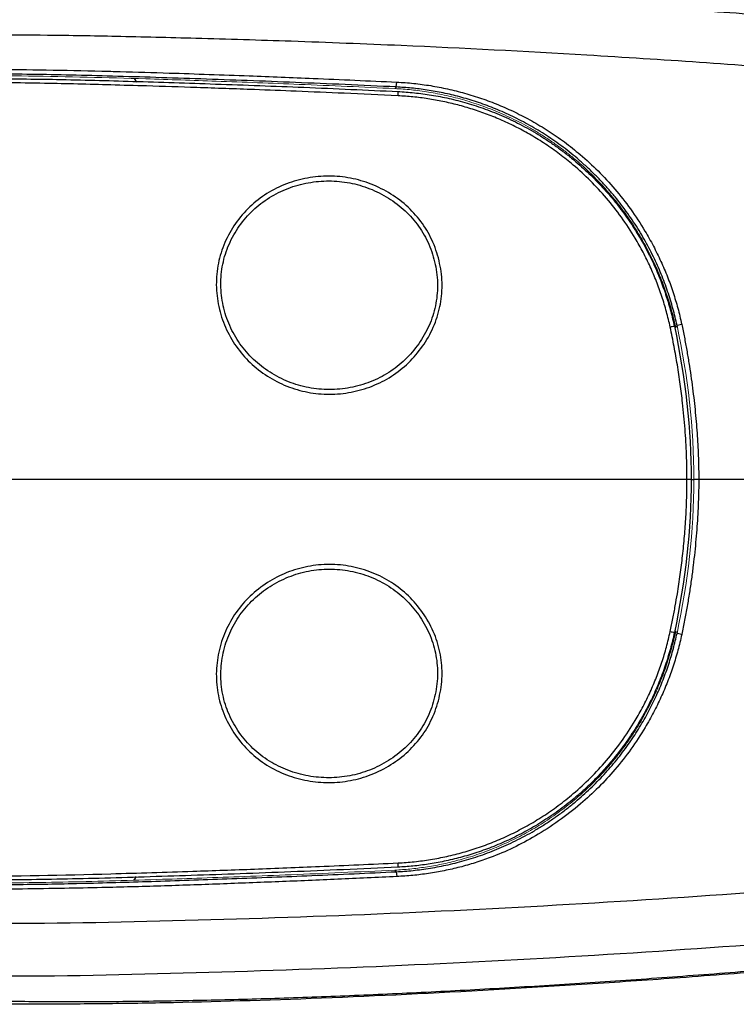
# Model space of a CAD drawing. Header units: millimetres. Extents: x 46 to 336, y 12 to 313.
# Tile 9 of 11: x 111 to 143, y 246 to 289. Entities that reach past the tile are written whole.
import ezdxf

# ---------------------------------------------------------------- set-up
doc = ezdxf.new("R2010")
doc.units = ezdxf.units.MM
doc.layers.add('DRAWINGS', color=7, linetype='Continuous')
doc.styles.add('SLDTEXTSTYLE0', font='TXT', dxfattribs={"width": 0.75})
doc.dimstyles.new('SLDDIMSTYLE0', dxfattribs={"dimtxt": 3.5, "dimasz": 3.302, "dimexe": 0, "dimexo": 0.0625, "dimgap": 0.875, "dimtad": 0, "dimtih": 1, "dimtoh": 1, "dimdec": 0, "dimrnd": 1e-09, "dimzin": 12, "dimdsep": 46, "dimtxsty": 'SLDTEXTSTYLE0', "dimsah": 1, "dimcen": 0.09, "dimadec": 0, "dimazin": 3, "dimtfac": 1, "dimtdec": 0, "dimtofl": 0, "dimtmove": 0, "dimatfit": 3, "dimfxl": 0, "dimfrac": 2, "dimtolj": 1, "dimtzin": 12, "dimarcsym": 0})

# ---------------------------------------------------------------- blocks, each defined once
blk = doc.blocks.new('_D_2')
at = {"layer": 'DRAWINGS'}
for p, q in [((72.284, 269.874), (72.284, 309.623)), ((211.65, 269.874), (211.65, 309.623)), ((72.284, 308.623), (211.65, 308.623))]:
    blk.add_line(p, q, dxfattribs=at)
for points in [[(72.284, 308.623), (75.586, 308.115), (75.586, 309.131)], [(211.65, 308.623), (208.348, 309.131), (208.348, 308.115)]]:
    blk.add_solid(points, dxfattribs=at)
at = {"layer": 'DRAWINGS', "insert": (130.259, 313.135), "char_height": 3.5, "attachment_point": 1, "style": 'SLDTEXTSTYLE0'}
blk.add_mtext('139', dxfattribs=at)

msp = doc.modelspace()

# ---------------------------------------------------------------- linework, layer by layer
at = {"color": 7, "linetype": 'Continuous', "lineweight": 25}
for p, q in [((116.272, 286.413), (116.371, 286.256)), ((127.745, 286.045), (127.767, 286.256)), ((140.232, 275.657), (140.029, 275.613)), ((140.977, 268.874), (140.767, 268.874)), ((140.232, 262.092), (140.026, 262.136)), ((127.745, 251.704), (127.767, 251.493)), ((116.368, 251.495), (116.267, 251.334))]:
    msp.add_line(p, q, dxfattribs=at)
at = {"color": 8, "linetype": 'Continuous', "lineweight": 25}
msp.add_line((140.642, 268.874), (140.767, 268.874), dxfattribs=at)
at = {"color": 7, "linetype": 'Continuous', "lineweight": 25, "flags": 128}
for points in [[(127.745, 286.045), (127.711, 286.005), (127.684, 285.974)], [(127.745, 251.704), (127.711, 251.744), (127.684, 251.775)]]:
    msp.add_lwpolyline(points, dxfattribs=at)
at = {"color": 144, "linetype": 'Continuous', "lineweight": 18, "flags": 128}
for points in [[(139.973, 275.508), (140.003, 275.567), (140.026, 275.613)], [(139.973, 262.241), (140.003, 262.183), (140.026, 262.136)]]:
    msp.add_lwpolyline(points, dxfattribs=at)
at = {"color": 7, "linetype": 'Continuous', "lineweight": 25}
for centre, radius, start, end in [((127.149, 285.739), 0.675, 353.2686, 9.1385), ((143.836, 256.561), 19.412, 101.6664, 102.2166), ((143.836, 281.188), 19.412, 257.7834, 258.3336), ((127.149, 252.01), 0.675, 350.8615, 6.7314)]:
    msp.add_arc(centre, radius, start, end, dxfattribs=at)
for points, knots in [([(79.952, 268.874), (79.963, 269.691), (80.006, 270.911), (80.126, 272.122), (80.228, 272.927), (80.29, 273.329), (80.642, 275.327), (81.069, 276.9), (82.249, 279.919), (83.381, 282.086), (84.876, 283.992), (85.953, 285.19), (86.532, 285.754), (88.377, 287.316), (89.744, 288.187), (92.649, 289.603), (94.185, 290.146), (96.541, 290.735), (97.335, 290.896), (98.935, 291.152), (99.741, 291.246), (101.356, 291.385), (102.166, 291.433), (103.788, 291.513), (104.599, 291.546), (111.902, 291.831), (118.416, 291.752), (131.438, 291.247), (137.948, 290.823), (157.458, 289.234), (170.436, 287.757), (186.631, 285.793), (189.871, 285.383), (196.341, 284.6), (199.58, 284.246), (203.502, 283.269), (204.281, 283.049), (205.807, 282.519), (206.557, 282.211), (207.63, 281.652), (207.98, 281.45), (208.648, 280.993), (209.122, 280.612), (209.526, 280.162), (209.775, 279.845), (209.89, 279.679), (210.207, 279.165), (210.383, 278.8), (210.677, 278.048), (210.795, 277.661), (211, 276.882), (211.259, 275.703), (211.402, 274.501), (211.542, 272.895), (211.588, 272.091), (211.641, 270.483), (211.649, 269.679), (211.65, 268.874)], [0, 0, 0, 0, 0.015625, 0.023437, 0.023437, 0.03125, 0.03125, 0.0625, 0.0625, 0.09375, 0.109375, 0.109375, 0.125, 0.125, 0.15625, 0.15625, 0.1875, 0.1875, 0.203125, 0.203125, 0.21875, 0.21875, 0.234375, 0.234375, 0.25, 0.25, 0.375, 0.375, 0.5, 0.5, 0.75, 0.75, 0.8125, 0.8125, 0.875, 0.875, 0.890625, 0.890625, 0.90625, 0.90625, 0.914062, 0.914062, 0.921875, 0.925781, 0.925781, 0.929687, 0.929687, 0.9375, 0.9375, 0.945312, 0.945312, 0.953125, 0.96875, 0.96875, 0.984375, 0.984375, 1, 1, 1, 1]), ([(83.067, 268.874), (83.068, 269.088), (83.07, 269.524), (83.086, 270.192), (83.114, 270.884), (83.159, 271.602), (83.221, 272.345), (83.305, 273.112), (83.413, 273.901), (83.549, 274.713), (83.717, 275.545), (83.92, 276.396), (84.162, 277.263), (84.448, 278.144), (84.783, 279.036), (85.172, 279.934), (85.622, 280.831), (86.137, 281.723), (86.723, 282.602), (87.384, 283.459), (88.121, 284.286), (88.935, 285.078), (89.825, 285.824), (90.789, 286.519), (91.823, 287.158), (92.921, 287.739), (94.079, 288.26), (95.291, 288.72), (96.552, 289.122), (97.859, 289.467), (99.206, 289.759), (100.59, 290.001), (102.008, 290.197), (103.46, 290.348), (104.941, 290.456), (106.452, 290.53), (108.732, 290.602), (111.726, 290.618), (115.371, 290.55), (118.868, 290.465), (122.217, 290.364), (125.416, 290.249), (128.467, 290.119), (131.368, 289.979), (134.12, 289.831), (136.723, 289.678), (139.176, 289.521), (141.48, 289.364), (143.635, 289.208), (148.034, 288.873), (154.471, 288.322), (162.741, 287.527), (170.253, 286.754), (177.009, 286.031), (181.315, 285.565), (183.427, 285.335), (183.601, 285.316), (183.785, 285.296), (183.981, 285.275), (184.189, 285.252), (184.407, 285.228), (184.637, 285.203), (184.879, 285.177), (185.131, 285.149), (185.395, 285.12), (185.671, 285.09), (185.957, 285.059), (186.255, 285.026), (186.564, 284.992), (186.885, 284.957), (187.217, 284.92), (187.56, 284.882), (187.914, 284.843), (188.28, 284.802), (188.658, 284.759), (189.046, 284.715), (189.446, 284.67), (189.858, 284.623), (190.28, 284.574), (190.714, 284.524), (191.16, 284.472), (191.616, 284.418), (192.085, 284.363), (192.564, 284.306), (193.055, 284.248), (193.558, 284.188), (194.072, 284.126), (194.597, 284.063), (195.134, 283.997), (195.682, 283.928), (196.241, 283.855), (196.812, 283.779), (197.394, 283.698), (197.986, 283.612), (198.59, 283.519), (199.204, 283.421), (199.828, 283.314), (200.463, 283.2), (201.108, 283.076), (201.763, 282.942), (202.427, 282.795), (203.1, 282.635), (203.78, 282.458), (204.467, 282.261), (205.158, 282.038), (205.851, 281.784), (206.543, 281.497), (207.23, 281.171), (207.904, 280.793), (208.55, 280.345), (209.131, 279.798), (209.625, 279.159), (210.031, 278.447), (210.348, 277.68), (210.592, 276.876), (210.785, 276.048), (210.938, 275.2), (211.056, 274.335), (211.146, 273.455), (211.215, 272.562), (211.266, 271.657), (211.301, 270.74), (211.319, 269.811), (211.321, 269.188), (211.322, 268.874)], [0, 0, 0, 0, 0.004222, 0.008617, 0.013183, 0.01792, 0.022827, 0.027905, 0.033154, 0.038572, 0.044159, 0.049918, 0.055848, 0.061949, 0.068219, 0.074659, 0.081272, 0.088055, 0.095007, 0.102132, 0.109432, 0.116907, 0.124556, 0.132382, 0.140388, 0.148575, 0.15694, 0.165485, 0.174211, 0.183117, 0.192204, 0.20147, 0.210913, 0.220534, 0.230332, 0.240305, 0.250454, 0.275477, 0.299525, 0.322597, 0.344693, 0.365812, 0.385952, 0.405112, 0.423292, 0.440491, 0.456708, 0.471943, 0.486195, 0.499463, 0.559263, 0.614084, 0.663921, 0.708762, 0.748598, 0.749674, 0.750826, 0.752053, 0.753355, 0.754732, 0.756184, 0.757711, 0.759313, 0.760991, 0.762743, 0.764571, 0.766474, 0.768453, 0.770506, 0.772635, 0.77484, 0.777119, 0.779474, 0.781905, 0.784411, 0.786993, 0.78965, 0.792382, 0.795191, 0.798075, 0.801034, 0.80407, 0.807181, 0.810369, 0.813633, 0.816973, 0.820389, 0.823882, 0.827452, 0.831097, 0.834819, 0.838618, 0.842493, 0.846444, 0.850472, 0.854576, 0.858757, 0.863014, 0.867347, 0.871757, 0.876243, 0.880805, 0.885443, 0.890156, 0.894945, 0.899809, 0.90475, 0.909766, 0.91486, 0.920031, 0.925268, 0.930576, 0.935956, 0.94141, 0.946939, 0.952539, 0.958212, 0.96396, 0.969781, 0.975676, 0.981646, 0.987689, 0.993807, 1, 1, 1, 1]), ([(192.158, 285.181), (191.126, 285.311), (189.03, 285.575), (185.839, 285.97), (182.553, 286.371), (178.323, 286.88), (172.842, 287.523), (165.915, 288.303), (159.228, 289.008), (153.309, 289.586), (148.522, 290.019), (144.202, 290.382), (141.46, 290.588), (140.158, 290.685)], [0, 0, 0, 0, 0.059566, 0.120977, 0.184216, 0.249214, 0.365119, 0.500554, 0.648957, 0.750925, 0.84196, 0.924963, 1, 1, 1, 1]), ([(209.338, 268.874), (209.339, 269.079), (209.34, 269.466), (209.326, 270.238), (209.305, 271.14), (209.237, 272.296), (209.15, 273.417), (209, 274.616), (208.789, 275.785), (208.48, 276.936), (208.106, 277.744), (207.75, 278.217), (207.483, 278.493), (207.167, 278.751), (206.828, 278.982), (206.494, 279.178), (206.126, 279.361), (205.64, 279.591), (204.934, 279.884), (203.74, 280.282), (201.945, 280.748), (199.465, 281.217), (196.649, 281.637), (193.954, 281.961), (191.374, 282.25), (188.675, 282.554), (185.413, 282.908), (180.8, 283.4), (174.535, 284.06), (166.316, 284.915), (156.623, 285.865), (146.382, 286.758), (136.664, 287.425), (129.064, 287.819), (123.362, 288.042), (119.2, 288.166), (115.645, 288.256), (112.646, 288.309), (109.659, 288.312), (105.817, 288.242), (102.203, 287.94), (99.183, 287.376), (97.348, 286.923), (95.556, 286.328), (93.9, 285.592), (92.264, 284.667), (90.704, 283.491), (89.295, 282.034), (88.233, 280.556), (87.453, 279.139), (86.713, 277.419), (86.156, 275.519), (85.805, 273.721), (85.648, 272.483), (85.567, 271.647), (85.517, 270.916), (85.486, 270.246), (85.462, 269.571), (85.462, 269.115), (85.462, 268.874)], [0, 0, 0, 0, 0.004242, 0.008, 0.015998, 0.022924, 0.031977, 0.039276, 0.047941, 0.056568, 0.063928, 0.066171, 0.068813, 0.071876, 0.074632, 0.077317, 0.079931, 0.083174, 0.088469, 0.095811, 0.109303, 0.126964, 0.148196, 0.168436, 0.183328, 0.202119, 0.224825, 0.25147, 0.298437, 0.355618, 0.423011, 0.500601, 0.568977, 0.625159, 0.658515, 0.687396, 0.711558, 0.732293, 0.749614, 0.773526, 0.812034, 0.824622, 0.837201, 0.851219, 0.863722, 0.874718, 0.890118, 0.904046, 0.91657, 0.927713, 0.937482, 0.955308, 0.968601, 0.975394, 0.98113, 0.986007, 0.990558, 0.995019, 1, 1, 1, 1]), ([(86.994, 268.874), (86.994, 269.067), (86.996, 269.438), (87.008, 269.981), (87.032, 270.603), (87.072, 271.318), (87.161, 272.356), (87.336, 273.698), (87.634, 275.2), (88.057, 276.679), (88.593, 278.107), (89.368, 279.633), (90.263, 280.901), (91.172, 281.89), (92.172, 282.803), (93.661, 283.847), (95.359, 284.672), (96.929, 285.245), (98.174, 285.618), (99.43, 285.921), (100.692, 286.162), (102.155, 286.379), (103.86, 286.563), (105.843, 286.704), (107.939, 286.786), (110.147, 286.815), (112.466, 286.798), (114.316, 286.752), (116.11, 286.709), (118.262, 286.644), (121.076, 286.543), (124.394, 286.414), (126.545, 286.313), (127.767, 286.256)], [0, 0, 0, 0, 0.011163, 0.021501, 0.031446, 0.047234, 0.062935, 0.091812, 0.125603, 0.15151, 0.18089, 0.213819, 0.25044, 0.270401, 0.291621, 0.328866, 0.37538, 0.400647, 0.425757, 0.450723, 0.475555, 0.500246, 0.536543, 0.574977, 0.615549, 0.658255, 0.703101, 0.750093, 0.765611, 0.807262, 0.875043, 0.928994, 1, 1, 1, 1]), ([(127.745, 286.045), (126.998, 286.08), (125.526, 286.149), (123.354, 286.241), (121.249, 286.322), (119.212, 286.394), (117.245, 286.46), (115.354, 286.516), (113.543, 286.563), (111.816, 286.596), (110.171, 286.61), (108.609, 286.6), (107.128, 286.563), (105.728, 286.499), (104.407, 286.408), (103.165, 286.289), (101.81, 286.121), (100.338, 285.884), (98.755, 285.549), (97.255, 285.136), (95.849, 284.638), (94.545, 284.051), (93.351, 283.376), (92.275, 282.614), (91.319, 281.761), (90.478, 280.831), (89.75, 279.821), (89.134, 278.739), (88.614, 277.595), (88.186, 276.405), (87.845, 275.185), (87.586, 273.946), (87.399, 272.693), (87.276, 271.429), (87.206, 270.155), (87.199, 269.302), (87.195, 268.874)], [0, 0, 0, 0, 0.043697, 0.086046, 0.127047, 0.166742, 0.205106, 0.241986, 0.27726, 0.310894, 0.342907, 0.373315, 0.402139, 0.429412, 0.455169, 0.479449, 0.502292, 0.534899, 0.566484, 0.596704, 0.62565, 0.65347, 0.680121, 0.705561, 0.730317, 0.7547, 0.778635, 0.802802, 0.827236, 0.851833, 0.876464, 0.901038, 0.925625, 0.950291, 0.975077, 1, 1, 1, 1]), ([(87.475, 268.874), (87.476, 269.084), (87.477, 269.502), (87.493, 270.128), (87.52, 270.751), (87.559, 271.37), (87.611, 271.986), (87.677, 272.597), (87.757, 273.205), (87.854, 273.808), (87.967, 274.407), (88.098, 275.002), (88.247, 275.592), (88.416, 276.179), (88.605, 276.759), (88.813, 277.328), (89.042, 277.883), (89.293, 278.424), (89.565, 278.951), (89.86, 279.461), (90.176, 279.952), (90.516, 280.426), (90.883, 280.882), (91.276, 281.323), (91.695, 281.747), (92.138, 282.15), (92.604, 282.532), (93.097, 282.893), (93.619, 283.237), (94.172, 283.564), (94.75, 283.872), (95.352, 284.159), (95.976, 284.425), (96.622, 284.671), (97.292, 284.899), (97.983, 285.107), (98.696, 285.297), (99.43, 285.47), (100.183, 285.626), (100.951, 285.766), (101.73, 285.89), (102.97, 286.059), (104.766, 286.237), (107.214, 286.366), (109.953, 286.414), (112.987, 286.384), (116.312, 286.29), (119.917, 286.175), (123.784, 286.032), (126.444, 285.909), (127.816, 285.846)], [0, 0, 0, 0, 0.012298, 0.024542, 0.036731, 0.048865, 0.060945, 0.072973, 0.084953, 0.096892, 0.108805, 0.120707, 0.132615, 0.144549, 0.156546, 0.16837, 0.18011, 0.191782, 0.203377, 0.214891, 0.22634, 0.237668, 0.249113, 0.260686, 0.272354, 0.284081, 0.295833, 0.307728, 0.319977, 0.332551, 0.345402, 0.358472, 0.371694, 0.385246, 0.399085, 0.413222, 0.427666, 0.442411, 0.457511, 0.472829, 0.488279, 0.503879, 0.546331, 0.594268, 0.647946, 0.707274, 0.772556, 0.843484, 0.919273, 1, 1, 1, 1]), ([(127.82, 285.659), (127.033, 285.696), (125.549, 285.767), (123.454, 285.854), (121.309, 285.937), (119.127, 286.014), (117.033, 286.082), (114.811, 286.146), (112.195, 286.217), (108.95, 286.24), (105.726, 286.132), (102.581, 285.847), (99.978, 285.433), (97.915, 284.907), (96.366, 284.391), (94.977, 283.795), (93.546, 282.988), (92.278, 282.05), (90.932, 280.727), (89.771, 279.053), (88.895, 277.097), (88.346, 275.29), (88.01, 273.644), (87.837, 272.324), (87.748, 271.289), (87.704, 270.497), (87.676, 269.69), (87.673, 269.153), (87.672, 268.874)], [0, 0, 0, 0, 0.046564, 0.087897, 0.123994, 0.173572, 0.216981, 0.24792, 0.305014, 0.371753, 0.439773, 0.495686, 0.558409, 0.595303, 0.621433, 0.654841, 0.684496, 0.718342, 0.747695, 0.79572, 0.837619, 0.873802, 0.907023, 0.936702, 0.95232, 0.968324, 0.983551, 1, 1, 1, 1]), ([(127.767, 286.256), (127.89, 286.249), (128.137, 286.236), (128.507, 286.202), (128.878, 286.158), (129.249, 286.104), (129.62, 286.038), (129.992, 285.962), (130.364, 285.874), (130.735, 285.775), (131.106, 285.665), (131.476, 285.544), (131.845, 285.411), (132.213, 285.265), (132.581, 285.108), (132.946, 284.938), (133.31, 284.756), (133.673, 284.56), (134.033, 284.351), (134.391, 284.128), (134.747, 283.89), (135.1, 283.638), (135.45, 283.369), (135.951, 282.957), (136.586, 282.374), (137.322, 281.581), (138.01, 280.702), (138.562, 279.859), (138.996, 279.088), (139.325, 278.42), (139.613, 277.743), (139.86, 277.057), (140.07, 276.362), (140.178, 275.892), (140.232, 275.657)], [0, 0, 0, 0, 0.021054, 0.042198, 0.063439, 0.084785, 0.106243, 0.127821, 0.149528, 0.171372, 0.193363, 0.215511, 0.237829, 0.260329, 0.283026, 0.305935, 0.329075, 0.352467, 0.376133, 0.4001, 0.424396, 0.449054, 0.474111, 0.499608, 0.559693, 0.62087, 0.683881, 0.749598, 0.792444, 0.834666, 0.876404, 0.917791, 0.95895, 1, 1, 1, 1]), ([(140.026, 275.613), (139.999, 275.735), (139.944, 275.981), (139.847, 276.351), (139.739, 276.724), (139.618, 277.1), (139.483, 277.479), (139.334, 277.859), (139.17, 278.24), (138.993, 278.622), (138.8, 279.003), (138.592, 279.383), (138.368, 279.761), (138.129, 280.137), (137.874, 280.508), (137.603, 280.875), (137.317, 281.237), (137.015, 281.592), (136.697, 281.939), (136.364, 282.278), (136.016, 282.607), (135.551, 283.017), (134.96, 283.484), (134.236, 283.982), (133.498, 284.421), (132.753, 284.802), (132.006, 285.127), (131.263, 285.397), (130.528, 285.617), (129.807, 285.788), (129.102, 285.915), (128.417, 286.002), (127.966, 286.031), (127.745, 286.045)], [0, 0, 0, 0, 0.021646, 0.043677, 0.066092, 0.08889, 0.112067, 0.135619, 0.159541, 0.183829, 0.208475, 0.233472, 0.258811, 0.284484, 0.310479, 0.336785, 0.363389, 0.390277, 0.417435, 0.444848, 0.472498, 0.500367, 0.552091, 0.602775, 0.652318, 0.700632, 0.747645, 0.793297, 0.837543, 0.880352, 0.921703, 0.961585, 1, 1, 1, 1]), ([(127.816, 285.846), (127.935, 285.839), (128.175, 285.826), (128.539, 285.792), (128.909, 285.748), (129.285, 285.693), (129.667, 285.624), (130.054, 285.543), (130.446, 285.448), (130.841, 285.339), (131.24, 285.216), (131.642, 285.077), (132.045, 284.922), (132.45, 284.752), (132.854, 284.564), (133.258, 284.36), (133.66, 284.139), (134.059, 283.901), (134.454, 283.645), (134.845, 283.372), (135.229, 283.081), (135.705, 282.693), (136.252, 282.196), (136.847, 281.58), (137.389, 280.938), (137.879, 280.279), (138.315, 279.606), (138.7, 278.927), (139.035, 278.245), (139.321, 277.565), (139.56, 276.892), (139.759, 276.23), (139.861, 275.789), (139.91, 275.572)], [0, 0, 0, 0, 0.020986, 0.042412, 0.064279, 0.086587, 0.109336, 0.132523, 0.156146, 0.180201, 0.204685, 0.22959, 0.25491, 0.280636, 0.30676, 0.33327, 0.360155, 0.387401, 0.414994, 0.442918, 0.471155, 0.499687, 0.55076, 0.600942, 0.650133, 0.698244, 0.745201, 0.79094, 0.83541, 0.878574, 0.920404, 0.960882, 1, 1, 1, 1]), ([(139.728, 275.533), (139.703, 275.647), (139.652, 275.874), (139.565, 276.212), (139.47, 276.547), (139.365, 276.879), (139.251, 277.208), (139.128, 277.535), (138.996, 277.858), (138.854, 278.179), (138.703, 278.497), (138.543, 278.813), (138.373, 279.125), (138.071, 279.647), (137.612, 280.348), (136.957, 281.185), (136.252, 281.945), (135.557, 282.583), (134.894, 283.113), (134.277, 283.549), (133.651, 283.937), (133.019, 284.282), (132.38, 284.585), (131.736, 284.848), (131.088, 285.074), (130.436, 285.262), (129.783, 285.415), (129.129, 285.533), (128.475, 285.618), (128.038, 285.645), (127.82, 285.659)], [0, 0, 0, 0, 0.020777, 0.041514, 0.062226, 0.08293, 0.103644, 0.124383, 0.145167, 0.166012, 0.186938, 0.207963, 0.229106, 0.250385, 0.315544, 0.378394, 0.439761, 0.500356, 0.546476, 0.591284, 0.634995, 0.677785, 0.719798, 0.761154, 0.80195, 0.842267, 0.882175, 0.921731, 0.96099, 1, 1, 1, 1]), ([(119.938, 278.212), (119.992, 278.523), (120.166, 279.139), (120.617, 279.988), (121.224, 280.735), (121.97, 281.339), (122.815, 281.787), (123.733, 282.064), (124.681, 282.172), (125.629, 282.103), (126.553, 281.861), (127.415, 281.447), (128.194, 280.885), (128.839, 280.185), (129.334, 279.363), (129.645, 278.45), (129.778, 277.495), (129.706, 276.541), (129.437, 275.625), (128.986, 274.782), (128.382, 274.035), (127.648, 273.428), (126.808, 272.972), (125.895, 272.687), (124.941, 272.569), (123.983, 272.638), (123.057, 272.884), (122.192, 273.307), (121.424, 273.876), (120.781, 274.586), (120.292, 275.404), (119.976, 276.311), (119.84, 277.261), (119.884, 277.9), (119.938, 278.212)], [0, 0, 0, 0, 0.031, 0.062557, 0.094067, 0.125188, 0.156645, 0.187855, 0.219182, 0.250227, 0.281038, 0.312714, 0.343849, 0.375008, 0.405799, 0.437509, 0.46924, 0.500082, 0.530962, 0.562477, 0.59368, 0.624964, 0.655742, 0.687313, 0.718683, 0.749967, 0.781382, 0.812595, 0.844257, 0.874948, 0.906292, 0.937367, 0.968867, 1, 1, 1, 1]), ([(120.133, 278.177), (120.081, 277.879), (120.038, 277.266), (120.17, 276.354), (120.474, 275.485), (120.947, 274.701), (121.563, 274.023), (122.301, 273.479), (123.128, 273.076), (124.016, 272.841), (124.932, 272.775), (125.845, 272.886), (126.721, 273.158), (127.526, 273.592), (128.233, 274.173), (128.813, 274.887), (129.249, 275.695), (129.508, 276.573), (129.578, 277.487), (129.45, 278.401), (129.151, 279.274), (128.679, 280.057), (128.057, 280.728), (127.314, 281.265), (126.484, 281.662), (125.597, 281.894), (124.685, 281.96), (123.772, 281.857), (122.894, 281.593), (122.081, 281.164), (121.368, 280.589), (120.785, 279.876), (120.352, 279.066), (120.185, 278.476), (120.133, 278.177)], [0, 0, 0, 0, 0.031104, 0.062645, 0.093904, 0.12508, 0.155979, 0.187433, 0.218719, 0.250058, 0.281235, 0.31271, 0.344095, 0.375059, 0.406208, 0.437552, 0.469081, 0.499941, 0.530886, 0.562509, 0.594002, 0.625004, 0.655736, 0.68729, 0.718612, 0.749785, 0.78095, 0.812166, 0.843798, 0.874826, 0.906204, 0.937446, 0.968923, 1, 1, 1, 1]), ([(140.461, 268.874), (140.46, 269.054), (140.458, 269.415), (140.441, 269.961), (140.415, 270.517), (140.379, 271.08), (140.331, 271.649), (140.263, 272.303), (140.17, 273.049), (140.046, 273.869), (139.9, 274.702), (139.787, 275.25), (139.728, 275.533)], [0, 0, 0, 0, 0.080047, 0.161553, 0.244405, 0.328488, 0.41369, 0.4999, 0.622312, 0.749818, 0.870702, 1, 1, 1, 1]), ([(140.232, 275.657), (140.271, 275.468), (140.349, 275.092), (140.453, 274.528), (140.547, 273.969), (140.632, 273.416), (140.706, 272.87), (140.771, 272.332), (140.827, 271.803), (140.873, 271.284), (140.911, 270.776), (140.94, 270.281), (140.961, 269.799), (140.974, 269.332), (140.976, 269.025), (140.977, 268.874)], [0, 0, 0, 0, 0.0847584, 0.1686808, 0.2516485, 0.333537, 0.4142177, 0.493558, 0.571423, 0.6476762, 0.7221807, 0.7947996, 0.8653975, 0.9338411, 1, 1, 1, 1]), ([(79.952, 268.874), (79.953, 268.707), (79.955, 268.365), (79.968, 267.842), (79.992, 267.299), (80.028, 266.736), (80.076, 266.152), (80.14, 265.55), (80.22, 264.928), (80.318, 264.289), (80.435, 263.632), (80.574, 262.958), (80.735, 262.268), (80.921, 261.563), (81.134, 260.844), (81.376, 260.113), (81.648, 259.371), (81.954, 258.62), (82.295, 257.862), (82.675, 257.1), (83.097, 256.337), (83.562, 255.575), (84.073, 254.82), (84.633, 254.073), (85.244, 253.341), (85.906, 252.626), (86.621, 251.934), (87.388, 251.268), (88.208, 250.633), (89.08, 250.032), (90.002, 249.47), (90.973, 248.95), (91.99, 248.475), (93.051, 248.045), (94.153, 247.663), (95.292, 247.328), (96.467, 247.04), (97.674, 246.799), (98.912, 246.608), (100.178, 246.466), (101.47, 246.368), (102.785, 246.294), (104.122, 246.231), (105.481, 246.173), (106.861, 246.124), (108.263, 246.085), (109.686, 246.056), (111.131, 246.036), (112.597, 246.025), (114.084, 246.024), (115.593, 246.031), (117.123, 246.048), (118.674, 246.073), (120.246, 246.107), (121.839, 246.15), (123.453, 246.202), (125.088, 246.262), (126.744, 246.331), (128.421, 246.409), (130.118, 246.494), (131.837, 246.587), (133.576, 246.689), (135.336, 246.798), (137.116, 246.915), (138.917, 247.04), (140.739, 247.173), (142.582, 247.314), (144.535, 247.47), (146.582, 247.641), (148.706, 247.825), (150.801, 248.014), (152.865, 248.206), (154.899, 248.402), (156.904, 248.6), (158.878, 248.8), (160.822, 249.001), (162.737, 249.202), (164.622, 249.405), (166.476, 249.607), (168.301, 249.809), (170.097, 250.01), (171.862, 250.211), (173.598, 250.41), (175.304, 250.609), (176.98, 250.805), (178.627, 251), (180.243, 251.193), (181.831, 251.383), (183.388, 251.572), (184.916, 251.757), (186.414, 251.94), (187.883, 252.121), (189.322, 252.298), (190.732, 252.472), (192.111, 252.645), (193.461, 252.809), (194.781, 252.967), (196.069, 253.127), (197.325, 253.294), (198.548, 253.474), (199.739, 253.67), (200.894, 253.885), (202.015, 254.122), (203.099, 254.385), (204.145, 254.676), (205.149, 255.002), (206.107, 255.369), (207.014, 255.78), (207.868, 256.235), (208.651, 256.753), (209.336, 257.353), (209.887, 258.042), (210.305, 258.783), (210.62, 259.541), (210.852, 260.296), (211.03, 261.034), (211.172, 261.751), (211.284, 262.442), (211.372, 263.107), (211.441, 263.745), (211.495, 264.355), (211.537, 264.937), (211.571, 265.49), (211.597, 266.013), (211.617, 266.508), (211.631, 266.974), (211.641, 267.41), (211.647, 267.818), (211.65, 268.196), (211.651, 268.545), (211.651, 268.768), (211.65, 268.874)], [0, 0, 0, 0, 0.003209, 0.006552, 0.010027, 0.013636, 0.017376, 0.021249, 0.025254, 0.02939, 0.033658, 0.038057, 0.042589, 0.047252, 0.052049, 0.056978, 0.06204, 0.067233, 0.072558, 0.078016, 0.083608, 0.089333, 0.095191, 0.101183, 0.107312, 0.113579, 0.119984, 0.126529, 0.133212, 0.140036, 0.147002, 0.154108, 0.161356, 0.168745, 0.176274, 0.183943, 0.191751, 0.199698, 0.207783, 0.216005, 0.224365, 0.232862, 0.241493, 0.250259, 0.259159, 0.268194, 0.277362, 0.286665, 0.296102, 0.305673, 0.315378, 0.325217, 0.335189, 0.345296, 0.355537, 0.365911, 0.37642, 0.387062, 0.397838, 0.408747, 0.41979, 0.430967, 0.442277, 0.453721, 0.465299, 0.47701, 0.488854, 0.500832, 0.514685, 0.528346, 0.541817, 0.555095, 0.568183, 0.581079, 0.593784, 0.606298, 0.618621, 0.630753, 0.642695, 0.654445, 0.666004, 0.677373, 0.68855, 0.699537, 0.710334, 0.720939, 0.731354, 0.741579, 0.751613, 0.761456, 0.771109, 0.780572, 0.789844, 0.798926, 0.807818, 0.816515, 0.825012, 0.83331, 0.841411, 0.849317, 0.857026, 0.864542, 0.871864, 0.878993, 0.88593, 0.892675, 0.899229, 0.905593, 0.911768, 0.917755, 0.923554, 0.929165, 0.934586, 0.939817, 0.94486, 0.949714, 0.954379, 0.958855, 0.963143, 0.967244, 0.971157, 0.974883, 0.978422, 0.981773, 0.984938, 0.987915, 0.990706, 0.993309, 0.995726, 0.997956, 1, 1, 1, 1]), ([(83.07, 268.875), (83.077, 268.094), (83.095, 267.285), (83.192, 265.648), (83.273, 264.824), (83.512, 263.187), (83.668, 262.371), (84.072, 260.751), (84.316, 259.949), (84.925, 258.342), (85.288, 257.54), (86.143, 255.99), (86.634, 255.242), (87.755, 253.839), (88.695, 252.854), (89.737, 252.004), (90.449, 251.472), (90.813, 251.223), (91.929, 250.521), (92.702, 250.114), (94.27, 249.407), (95.063, 249.109), (97.439, 248.344), (99.029, 248.002), (101.413, 247.63), (102.208, 247.532), (103.788, 247.375), (104.572, 247.319), (106.898, 247.19), (108.423, 247.156), (112.99, 247.125), (115.99, 247.21), (121.985, 247.375), (124.985, 247.48), (133.982, 247.879), (139.978, 248.252), (157.929, 249.656), (169.83, 250.937), (184.687, 252.551), (187.661, 252.872), (191.385, 253.307), (192.13, 253.394), (193.622, 253.569), (195.864, 253.836), (198.125, 254.151), (200.03, 254.482), (200.412, 254.551), (201.177, 254.696), (202.327, 254.922), (203.497, 255.205), (204.7, 255.565), (205.107, 255.698), (205.924, 255.989), (206.541, 256.231), (207.189, 256.556), (207.63, 256.797), (207.852, 256.924), (208.216, 257.169), (208.345, 257.261), (208.611, 257.473), (208.748, 257.592), (209.01, 257.843), (209.134, 257.975), (209.36, 258.243), (209.671, 258.649), (209.906, 259.064), (210.104, 259.471), (210.164, 259.606), (210.272, 259.868), (210.418, 260.249), (210.523, 260.602), (210.646, 261.062), (210.701, 261.287), (210.847, 261.951), (210.921, 262.381), (211.043, 263.231), (211.091, 263.648), (211.169, 264.472), (211.199, 264.877), (211.248, 265.686), (211.304, 266.899), (211.318, 268.097), (211.321, 268.874)], [0, 0, 0, 0, 0.015625, 0.015625, 0.03125, 0.03125, 0.046875, 0.046875, 0.0625, 0.0625, 0.078125, 0.078125, 0.09375, 0.09375, 0.109375, 0.117188, 0.117188, 0.125, 0.125, 0.140625, 0.140625, 0.15625, 0.15625, 0.1875, 0.1875, 0.203125, 0.203125, 0.21875, 0.21875, 0.25, 0.25, 0.3125, 0.3125, 0.375, 0.375, 0.5, 0.5, 0.75, 0.75, 0.8125, 0.8125, 0.828125, 0.828125, 0.84375, 0.875, 0.875, 0.882813, 0.882813, 0.890625, 0.90625, 0.90625, 0.914063, 0.914063, 0.921875, 0.925781, 0.925781, 0.929688, 0.929688, 0.931641, 0.931641, 0.933594, 0.933594, 0.935547, 0.935547, 0.9375, 0.941406, 0.941406, 0.943359, 0.943359, 0.945313, 0.949219, 0.949219, 0.953125, 0.953125, 0.960938, 0.960938, 0.96875, 0.96875, 0.976563, 0.976563, 0.984375, 1, 1, 1, 1]), ([(209.338, 268.874), (209.336, 268.105), (209.326, 267.332), (209.266, 265.788), (209.215, 265.018), (209.054, 263.483), (208.945, 262.718), (208.685, 261.578), (208.584, 261.198), (208.386, 260.644), (208.312, 260.462), (208.138, 260.105), (208.038, 259.931), (207.812, 259.603), (207.685, 259.449), (207.398, 259.168), (207.238, 259.042), (206.908, 258.816), (206.738, 258.714), (206.391, 258.519), (205.862, 258.244), (205.314, 258.017), (204.583, 257.745), (204.218, 257.624), (203.121, 257.293), (202.387, 257.115), (200.916, 256.805), (200.179, 256.67), (197.963, 256.294), (195.738, 255.995), (193.51, 255.74), (192.025, 255.572), (191.283, 255.488), (187.572, 255.068), (184.6, 254.753), (169.745, 253.17), (157.859, 251.909), (139.975, 250.526), (134.004, 250.157), (125.047, 249.764), (122.061, 249.661), (116.088, 249.499), (113.1, 249.418), (108.61, 249.452), (107.113, 249.487), (104.864, 249.613), (104.113, 249.668), (102.61, 249.818), (101.859, 249.912), (99.614, 250.264), (98.136, 250.587), (95.978, 251.284), (95.267, 251.553), (93.875, 252.181), (93.198, 252.538), (91.906, 253.349), (91.292, 253.805), (90.145, 254.82), (89.613, 255.376), (88.657, 256.566), (88.235, 257.202), (87.491, 258.537), (87.17, 259.234), (86.625, 260.65), (86.401, 261.368), (86.029, 262.826), (85.882, 263.566), (85.655, 265.065), (85.577, 265.825), (85.485, 267.35), (85.468, 268.115), (85.462, 268.874)], [0, 0, 0, 0, 0.015625, 0.015625, 0.03125, 0.03125, 0.046875, 0.046875, 0.054688, 0.054688, 0.058594, 0.058594, 0.0625, 0.0625, 0.066406, 0.066406, 0.070313, 0.070313, 0.074219, 0.074219, 0.078125, 0.085938, 0.085938, 0.09375, 0.09375, 0.109375, 0.109375, 0.125, 0.125, 0.15625, 0.171875, 0.171875, 0.1875, 0.1875, 0.25, 0.25, 0.5, 0.5, 0.625, 0.625, 0.6875, 0.6875, 0.75, 0.75, 0.78125, 0.78125, 0.796875, 0.796875, 0.8125, 0.8125, 0.84375, 0.84375, 0.859375, 0.859375, 0.875, 0.875, 0.890625, 0.890625, 0.90625, 0.90625, 0.921875, 0.921875, 0.9375, 0.9375, 0.953125, 0.953125, 0.96875, 0.96875, 0.984375, 0.984375, 1, 1, 1, 1]), ([(127.767, 251.493), (126.907, 251.453), (125.186, 251.371), (122.604, 251.265), (120.022, 251.166), (117.44, 251.075), (115.176, 251.015), (113.16, 250.974), (111.323, 250.942), (109.276, 250.935), (107.018, 250.977), (104.552, 251.105), (102.461, 251.324), (100.514, 251.62), (98.858, 251.951), (97.153, 252.426), (95.385, 253.064), (93.661, 253.902), (92.173, 254.945), (91.172, 255.859), (90.263, 256.848), (89.368, 258.116), (88.593, 259.642), (88.057, 261.069), (87.685, 262.372), (87.433, 263.551), (87.26, 264.619), (87.146, 265.566), (87.072, 266.431), (87.027, 267.233), (86.998, 268.048), (86.995, 268.591), (86.994, 268.874)], [0, 0, 0, 0, 0.049986, 0.099973, 0.14996, 0.199941, 0.249909, 0.281401, 0.316936, 0.356529, 0.400195, 0.447941, 0.499773, 0.522073, 0.562198, 0.597657, 0.624611, 0.671114, 0.708368, 0.729575, 0.749551, 0.786161, 0.819087, 0.848471, 0.874389, 0.897522, 0.918269, 0.937065, 0.952753, 0.968554, 0.983587, 1, 1, 1, 1]), ([(87.196, 268.874), (87.198, 268.645), (87.203, 268.185), (87.224, 267.495), (87.257, 266.806), (87.305, 266.118), (87.369, 265.432), (87.45, 264.748), (87.551, 264.069), (87.672, 263.393), (87.817, 262.722), (87.987, 262.056), (88.181, 261.396), (88.402, 260.744), (88.649, 260.103), (88.923, 259.476), (89.224, 258.867), (89.553, 258.278), (89.91, 257.712), (90.301, 257.169), (90.727, 256.646), (91.187, 256.144), (91.681, 255.664), (92.208, 255.211), (92.769, 254.784), (93.366, 254.383), (93.999, 254.006), (94.668, 253.653), (95.369, 253.327), (96.101, 253.028), (96.861, 252.755), (97.65, 252.507), (98.467, 252.283), (99.312, 252.082), (100.183, 251.903), (101.073, 251.746), (102.333, 251.556), (104.03, 251.364), (106.235, 251.213), (108.661, 251.14), (111.312, 251.141), (114.191, 251.199), (117.294, 251.289), (120.605, 251.403), (124.113, 251.536), (126.513, 251.647), (127.745, 251.704)], [0, 0, 0, 0, 0.013404, 0.026816, 0.040227, 0.05363, 0.06702, 0.080392, 0.093747, 0.107084, 0.120408, 0.133765, 0.147151, 0.160537, 0.173895, 0.187197, 0.200417, 0.213533, 0.226525, 0.239447, 0.252549, 0.26582, 0.279213, 0.292695, 0.30636, 0.32031, 0.334635, 0.349378, 0.364419, 0.379778, 0.395484, 0.411567, 0.428048, 0.444947, 0.462276, 0.479906, 0.497747, 0.536645, 0.579598, 0.626784, 0.678355, 0.734409, 0.79498, 0.859649, 0.927957, 1, 1, 1, 1]), ([(127.816, 251.903), (127.022, 251.866), (125.461, 251.792), (123.16, 251.697), (120.941, 251.612), (118.803, 251.538), (116.749, 251.474), (114.785, 251.414), (112.919, 251.37), (111.151, 251.346), (109.48, 251.346), (107.903, 251.373), (106.421, 251.425), (105.035, 251.505), (103.744, 251.612), (102.391, 251.762), (100.958, 251.973), (99.442, 252.265), (97.995, 252.626), (96.633, 253.06), (95.357, 253.572), (94.177, 254.165), (93.099, 254.834), (92.13, 255.584), (91.268, 256.412), (90.505, 257.312), (89.845, 258.285), (89.279, 259.322), (88.8, 260.422), (88.406, 261.568), (88.088, 262.745), (87.845, 263.941), (87.669, 265.153), (87.553, 266.381), (87.486, 267.623), (87.478, 268.456), (87.475, 268.874)], [0, 0, 0, 0, 0.046734, 0.09186, 0.135371, 0.177265, 0.217626, 0.256177, 0.29274, 0.327359, 0.360079, 0.39098, 0.420044, 0.447202, 0.472552, 0.496169, 0.527219, 0.557636, 0.586823, 0.614797, 0.641568, 0.667484, 0.692302, 0.715943, 0.739331, 0.762343, 0.785115, 0.80822, 0.831629, 0.855448, 0.879288, 0.903103, 0.927022, 0.951132, 0.975456, 1, 1, 1, 1]), ([(87.672, 268.874), (87.672, 268.686), (87.673, 268.32), (87.685, 267.783), (87.709, 267.165), (87.748, 266.46), (87.837, 265.425), (88.01, 264.105), (88.346, 262.459), (88.895, 260.652), (89.771, 258.697), (90.932, 257.022), (92.278, 255.699), (93.546, 254.761), (94.977, 253.954), (96.366, 253.358), (97.915, 252.842), (99.978, 252.316), (102.581, 251.902), (105.726, 251.617), (109.916, 251.476), (114.358, 251.586), (118.545, 251.714), (121.587, 251.822), (124.579, 251.939), (126.673, 252.036), (127.82, 252.09)], [0, 0, 0, 0, 0.0111539, 0.0216074, 0.0316764, 0.0476769, 0.0632983, 0.0929742, 0.1261995, 0.1623788, 0.2042788, 0.2523073, 0.2816571, 0.315506, 0.3451587, 0.3785699, 0.4046963, 0.4415939, 0.5043173, 0.5602275, 0.628251, 0.7520785, 0.8228866, 0.8760048, 0.9321126, 1, 1, 1, 1]), ([(139.728, 262.216), (139.768, 262.407), (139.846, 262.78), (139.949, 263.33), (140.06, 263.971), (140.17, 264.7), (140.275, 265.541), (140.358, 266.382), (140.417, 267.229), (140.454, 268.058), (140.458, 268.605), (140.461, 268.874)], [0, 0, 0, 0, 0.08708, 0.170578, 0.250187, 0.377686, 0.500106, 0.629046, 0.755595, 0.879375, 1, 1, 1, 1]), ([(140.977, 268.874), (140.976, 268.711), (140.974, 268.378), (140.958, 267.87), (140.934, 267.345), (140.9, 266.804), (140.855, 266.25), (140.8, 265.682), (140.735, 265.104), (140.658, 264.515), (140.57, 263.918), (140.47, 263.314), (140.358, 262.704), (140.274, 262.297), (140.232, 262.092)], [0, 0, 0, 0, 0.071777, 0.146223, 0.223171, 0.302451, 0.383891, 0.467317, 0.552553, 0.639429, 0.727773, 0.817422, 0.908215, 1, 1, 1, 1]), ([(140.647, 268.874), (140.649, 268.874), (140.632, 268.874), (140.56, 268.874), (140.507, 268.874), (140.461, 268.874)], [0, 0, 0, 0, 0.5, 0.5, 1, 1, 1, 1]), ([(209.338, 268.874), (206.546, 268.874), (203.725, 268.874), (200.172, 268.874), (199.46, 268.874), (198.035, 268.874), (195.897, 268.874), (188.057, 268.874), (180.927, 268.874), (163.811, 268.874), (152.394, 268.874), (140.977, 268.874)], [0, 0, 0, 0, 0.125, 0.125, 0.15625, 0.15625, 0.1875, 0.25, 0.5, 0.5, 1, 1, 1, 1]), ([(119.938, 259.536), (119.884, 259.849), (119.84, 260.488), (119.976, 261.437), (120.292, 262.345), (120.781, 263.162), (121.424, 263.873), (122.192, 264.442), (123.057, 264.865), (123.983, 265.111), (124.941, 265.18), (125.895, 265.062), (126.808, 264.777), (127.648, 264.321), (128.382, 263.714), (128.986, 262.967), (129.437, 262.124), (129.706, 261.208), (129.778, 260.254), (129.645, 259.299), (129.334, 258.386), (128.839, 257.565), (128.194, 256.864), (127.415, 256.302), (126.553, 255.888), (125.63, 255.646), (124.681, 255.577), (123.733, 255.685), (122.815, 255.962), (121.97, 256.41), (121.224, 257.014), (120.617, 257.761), (120.166, 258.61), (119.992, 259.226), (119.938, 259.536)], [0, 0, 0, 0, 0.0311282, 0.0626323, 0.0936984, 0.1250514, 0.1557336, 0.1874052, 0.2186077, 0.2500327, 0.2813068, 0.3126873, 0.3442477, 0.3750355, 0.4063103, 0.4375226, 0.4690285, 0.4999177, 0.5307507, 0.5624913, 0.5941915, 0.6249923, 0.6561415, 0.687286, 0.7189526, 0.7497723, 0.7808079, 0.8121447, 0.8433452, 0.8748122, 0.9059233, 0.9374426, 0.968995, 1, 1, 1, 1]), ([(120.133, 259.572), (120.185, 259.273), (120.352, 258.683), (120.785, 257.873), (121.368, 257.16), (122.081, 256.585), (122.893, 256.156), (123.772, 255.892), (124.685, 255.789), (125.597, 255.855), (126.483, 256.087), (127.314, 256.484), (128.057, 257.021), (128.678, 257.692), (129.151, 258.475), (129.45, 259.348), (129.578, 260.262), (129.508, 261.176), (129.249, 262.054), (128.813, 262.861), (128.233, 263.576), (127.526, 264.157), (126.721, 264.591), (125.845, 264.863), (124.932, 264.974), (124.016, 264.908), (123.129, 264.673), (122.301, 264.27), (121.563, 263.726), (120.947, 263.048), (120.474, 262.265), (120.17, 261.395), (120.038, 260.484), (120.081, 259.87), (120.133, 259.572)], [0, 0, 0, 0, 0.031072, 0.062554, 0.093786, 0.125174, 0.156193, 0.187834, 0.21904, 0.250214, 0.281378, 0.31271, 0.344255, 0.374996, 0.405988, 0.437491, 0.469104, 0.500059, 0.530909, 0.562448, 0.593782, 0.624941, 0.655896, 0.68729, 0.718755, 0.749942, 0.781271, 0.812567, 0.844011, 0.87492, 0.906087, 0.937354, 0.968891, 1, 1, 1, 1]), ([(127.745, 251.704), (127.866, 251.711), (128.11, 251.725), (128.479, 251.759), (128.855, 251.803), (129.237, 251.86), (129.625, 251.929), (130.019, 252.012), (130.417, 252.108), (130.819, 252.219), (131.224, 252.345), (131.632, 252.486), (132.042, 252.643), (132.454, 252.817), (132.865, 253.007), (133.276, 253.215), (133.685, 253.44), (134.091, 253.683), (134.493, 253.943), (134.89, 254.222), (135.281, 254.518), (135.761, 254.911), (136.312, 255.411), (136.91, 256.03), (137.457, 256.675), (137.952, 257.34), (138.395, 258.02), (138.786, 258.709), (139.128, 259.402), (139.42, 260.094), (139.666, 260.781), (139.871, 261.46), (139.975, 261.913), (140.026, 262.136)], [0, 0, 0, 0, 0.020987, 0.042417, 0.064291, 0.08661, 0.109373, 0.132577, 0.156222, 0.180302, 0.204813, 0.22975, 0.255106, 0.280871, 0.307038, 0.333595, 0.360531, 0.387831, 0.415481, 0.443465, 0.471766, 0.500366, 0.550791, 0.600445, 0.649229, 0.697055, 0.743847, 0.789541, 0.834081, 0.877425, 0.91954, 0.960403, 1, 1, 1, 1]), ([(140.232, 262.092), (140.206, 261.975), (140.155, 261.741), (140.065, 261.392), (139.967, 261.045), (139.859, 260.7), (139.74, 260.357), (139.612, 260.016), (139.474, 259.677), (139.326, 259.34), (139.167, 259.006), (138.998, 258.674), (138.819, 258.344), (138.315, 257.475), (137.387, 256.171), (135.769, 254.563), (133.928, 253.251), (132.324, 252.479), (131.194, 252.089), (130.522, 251.898), (129.842, 251.742), (129.156, 251.623), (128.464, 251.536), (127.999, 251.508), (127.767, 251.493)], [0, 0, 0, 0, 0.020433, 0.040889, 0.061381, 0.081923, 0.102529, 0.123214, 0.143995, 0.164887, 0.185906, 0.207069, 0.228395, 0.2499, 0.378424, 0.499633, 0.637323, 0.761828, 0.80164, 0.841321, 0.880943, 0.920565, 0.960236, 1, 1, 1, 1]), ([(139.91, 262.177), (139.884, 262.059), (139.831, 261.819), (139.737, 261.46), (139.632, 261.096), (139.514, 260.729), (139.382, 260.359), (139.237, 259.987), (139.078, 259.613), (138.904, 259.238), (138.716, 258.863), (138.512, 258.489), (138.293, 258.116), (138.057, 257.745), (137.806, 257.377), (137.539, 257.014), (137.256, 256.655), (136.957, 256.303), (136.642, 255.958), (136.312, 255.62), (135.966, 255.292), (135.505, 254.887), (134.923, 254.426), (134.211, 253.936), (133.485, 253.504), (132.751, 253.129), (132.016, 252.809), (131.284, 252.542), (130.56, 252.326), (129.849, 252.156), (129.154, 252.032), (128.479, 251.945), (128.034, 251.917), (127.816, 251.903)], [0, 0, 0, 0, 0.021349, 0.04311, 0.065283, 0.087865, 0.110856, 0.134252, 0.15805, 0.182245, 0.206831, 0.231801, 0.257149, 0.282863, 0.308936, 0.335354, 0.362107, 0.38918, 0.416559, 0.444228, 0.47217, 0.500366, 0.552017, 0.602643, 0.652143, 0.70043, 0.74743, 0.793085, 0.837348, 0.880188, 0.921581, 0.961519, 1, 1, 1, 1]), ([(127.82, 252.09), (127.938, 252.096), (128.176, 252.11), (128.533, 252.143), (128.889, 252.186), (129.246, 252.239), (129.603, 252.302), (129.959, 252.376), (130.315, 252.46), (130.671, 252.555), (131.025, 252.66), (131.379, 252.777), (131.732, 252.904), (132.084, 253.043), (132.434, 253.193), (132.782, 253.355), (133.129, 253.53), (133.474, 253.716), (133.817, 253.916), (134.157, 254.128), (134.495, 254.355), (134.831, 254.595), (135.163, 254.851), (135.643, 255.245), (136.252, 255.804), (136.957, 256.564), (137.612, 257.401), (138.136, 258.201), (138.546, 258.932), (138.858, 259.566), (139.133, 260.212), (139.369, 260.868), (139.572, 261.536), (139.676, 261.989), (139.728, 262.216)], [0, 0, 0, 0, 0.021251, 0.042569, 0.063963, 0.08544, 0.107008, 0.128676, 0.150453, 0.172349, 0.194373, 0.216538, 0.238856, 0.26134, 0.284005, 0.306869, 0.32995, 0.353269, 0.376848, 0.400715, 0.424897, 0.449427, 0.474341, 0.499677, 0.560262, 0.621625, 0.684477, 0.749643, 0.792058, 0.834002, 0.875626, 0.917074, 0.958487, 1, 1, 1, 1]), ([(192.158, 252.568), (190.781, 252.394), (189.535, 252.238), (187.766, 252.018), (187.193, 251.947), (186.066, 251.808), (185.511, 251.74), (183.877, 251.539), (182.826, 251.411), (180.796, 251.166), (179.816, 251.049), (177.886, 250.819), (176.933, 250.707), (175.042, 250.485), (174.105, 250.376), (172.246, 250.162), (171.322, 250.057), (169.468, 249.847), (168.537, 249.743), (166.667, 249.536), (165.727, 249.434), (163.816, 249.228), (162.846, 249.125), (160.868, 248.917), (159.861, 248.813), (157.779, 248.602), (156.702, 248.495), (153.338, 248.168), (150.916, 247.942), (147.035, 247.605), (145.7, 247.493), (142.968, 247.274), (141.571, 247.167), (140.158, 247.064)], [0, 0, 0, 0, 0.0625, 0.0625, 0.09375, 0.09375, 0.125, 0.125, 0.1875, 0.1875, 0.25, 0.25, 0.3125, 0.3125, 0.375, 0.375, 0.4375, 0.4375, 0.5, 0.5, 0.5625, 0.5625, 0.625, 0.625, 0.6875, 0.6875, 0.75, 0.75, 0.875, 0.875, 0.9375, 0.9375, 1, 1, 1, 1]), ([(140.158, 247.064), (138.888, 246.971), (137.611, 246.882), (135.05, 246.714), (133.766, 246.635), (129.926, 246.413), (127.382, 246.286), (122.486, 246.089), (120.138, 246.019), (116.93, 245.952), (115.913, 245.936), (114.011, 245.915), (113.125, 245.908), (111.502, 245.903), (110.763, 245.904), (109.434, 245.908), (108.844, 245.912), (107.802, 245.92), (107.349, 245.925), (106.563, 245.933), (106.23, 245.937), (105.382, 245.944), (105.012, 245.945), (104.65, 245.941), (104.561, 245.938), (104.435, 245.931), (104.398, 245.927), (104.381, 245.922)], [0, 0, 0, 0, 0.0625, 0.0625, 0.125, 0.125, 0.25, 0.25, 0.375, 0.375, 0.4375, 0.4375, 0.5, 0.5, 0.5625, 0.5625, 0.625, 0.625, 0.6875, 0.6875, 0.75, 0.75, 0.875, 0.875, 0.9375, 0.9375, 1, 1, 1, 1])]:
    msp.add_open_spline(points, degree=3, knots=knots, dxfattribs=at)
at = {"color": 144, "linetype": 'Continuous', "lineweight": 18}
for points, knots in [([(87.268, 268.874), (87.269, 269.079), (87.271, 269.488), (87.286, 270.099), (87.311, 270.707), (87.348, 271.312), (87.397, 271.913), (87.46, 272.511), (87.536, 273.105), (87.627, 273.695), (87.733, 274.281), (87.856, 274.863), (87.996, 275.44), (88.155, 276.012), (88.332, 276.578), (88.528, 277.135), (88.744, 277.683), (88.98, 278.22), (89.235, 278.743), (89.511, 279.252), (89.808, 279.743), (90.126, 280.217), (90.469, 280.673), (90.836, 281.114), (91.229, 281.54), (91.644, 281.948), (92.082, 282.337), (92.544, 282.706), (93.031, 283.056), (93.543, 283.388), (94.318, 283.841), (95.415, 284.38), (96.893, 284.946), (98.537, 285.425), (100.341, 285.815), (103.104, 286.249), (106.896, 286.533), (111.747, 286.546), (116.101, 286.425), (120.048, 286.293), (123.68, 286.158), (126.287, 286.039), (127.684, 285.974)], [0, 0, 0, 0, 0.01198, 0.023902, 0.035769, 0.047583, 0.059346, 0.071062, 0.082737, 0.094376, 0.105989, 0.117583, 0.12917, 0.140754, 0.15232, 0.163854, 0.175343, 0.186775, 0.198138, 0.209424, 0.220626, 0.23174, 0.242818, 0.254016, 0.265319, 0.276697, 0.288119, 0.299622, 0.311306, 0.323213, 0.33538, 0.363874, 0.394652, 0.427983, 0.464117, 0.502717, 0.591784, 0.686552, 0.786944, 0.84703, 0.918036, 1, 1, 1, 1]), ([(127.684, 285.974), (127.803, 285.968), (128.045, 285.954), (128.41, 285.921), (128.783, 285.877), (129.163, 285.821), (129.548, 285.753), (129.94, 285.671), (130.337, 285.576), (130.739, 285.466), (131.144, 285.341), (131.553, 285.2), (131.964, 285.043), (132.377, 284.869), (132.791, 284.678), (133.204, 284.47), (133.616, 284.243), (134.026, 283.999), (134.432, 283.736), (134.834, 283.454), (135.229, 283.154), (135.713, 282.758), (136.266, 282.254), (136.865, 281.631), (137.413, 280.983), (137.908, 280.315), (138.35, 279.633), (138.741, 278.942), (139.081, 278.247), (139.373, 277.553), (139.617, 276.864), (139.82, 276.185), (139.923, 275.731), (139.973, 275.508)], [0, 0, 0, 0, 0.0207, 0.041869, 0.063509, 0.08562, 0.108203, 0.131257, 0.15478, 0.17877, 0.203223, 0.228134, 0.253496, 0.279301, 0.305542, 0.332207, 0.359284, 0.386761, 0.414622, 0.442851, 0.471431, 0.500343, 0.550858, 0.600585, 0.649424, 0.697288, 0.744099, 0.789793, 0.834316, 0.877626, 0.919689, 0.960485, 1, 1, 1, 1]), ([(127.684, 251.775), (126.9, 251.738), (125.385, 251.667), (123.193, 251.575), (121.159, 251.497), (119.284, 251.431), (116.714, 251.344), (113.463, 251.25), (109.543, 251.192), (105.824, 251.285), (102.604, 251.568), (99.9, 252.008), (97.719, 252.533), (95.787, 253.198), (94.203, 253.951), (92.914, 254.749), (91.863, 255.575), (90.938, 256.492), (90.13, 257.492), (89.445, 258.579), (88.868, 259.741), (88.389, 260.965), (88.004, 262.231), (87.71, 263.526), (87.503, 264.843), (87.367, 266.177), (87.289, 267.522), (87.276, 268.423), (87.269, 268.874)], [0, 0, 0, 0, 0.046001, 0.088883, 0.128639, 0.165313, 0.198878, 0.279359, 0.355986, 0.428618, 0.497353, 0.545185, 0.589021, 0.628659, 0.664686, 0.691534, 0.717347, 0.742752, 0.767668, 0.792484, 0.81781, 0.843493, 0.869341, 0.895187, 0.921157, 0.947297, 0.973592, 1, 1, 1, 1]), ([(139.973, 262.241), (139.947, 262.119), (139.892, 261.873), (139.797, 261.503), (139.69, 261.13), (139.569, 260.754), (139.436, 260.375), (139.288, 259.995), (139.125, 259.613), (138.949, 259.231), (138.757, 258.849), (138.55, 258.468), (138.327, 258.089), (138.089, 257.712), (137.834, 257.339), (137.564, 256.971), (137.278, 256.609), (136.976, 256.252), (136.659, 255.903), (136.326, 255.563), (135.978, 255.232), (135.51, 254.818), (134.914, 254.345), (134.182, 253.841), (133.437, 253.398), (132.686, 253.014), (131.934, 252.688), (131.189, 252.417), (130.453, 252.199), (129.733, 252.028), (129.031, 251.903), (128.35, 251.816), (127.903, 251.788), (127.684, 251.775)], [0, 0, 0, 0, 0.021576, 0.043541, 0.065894, 0.088632, 0.111753, 0.135252, 0.159126, 0.183369, 0.207975, 0.232936, 0.258243, 0.283888, 0.30986, 0.336147, 0.362736, 0.389615, 0.416768, 0.444179, 0.471833, 0.49971, 0.552024, 0.603191, 0.653107, 0.701684, 0.74885, 0.794548, 0.838735, 0.881385, 0.922481, 0.962017, 1, 1, 1, 1])]:
    msp.add_open_spline(points, degree=3, knots=knots, dxfattribs=at)
at = {"color": 7, "linetype": 'Continuous', "lineweight": 25}
for points in [[(139.91, 275.572), (140.388, 273.338), (140.647, 271.034), (140.647, 268.874)], [(140.461, 268.874), (128.018, 268.874), (115.575, 268.874), (103.136, 268.874)], [(140.647, 268.874), (140.647, 266.715), (140.388, 264.411), (139.91, 262.177)]]:
    msp.add_open_spline(points, degree=3, dxfattribs=at)
at = {"color": 144, "linetype": 'Continuous', "lineweight": 18}
for points in [[(140.026, 275.613), (140.501, 273.379), (140.764, 271.132), (140.767, 268.874)], [(140.767, 268.874), (140.764, 266.616), (140.501, 264.37), (140.026, 262.136)]]:
    msp.add_open_spline(points, degree=3, dxfattribs=at)

# ---------------------------------------------------------------- dimensions: what is measured, and where the dimension line sits
at = {"layer": 'DRAWINGS'}
dim = msp.add_linear_dim(base=(211.65, 311.401), p1=(72.284, 268.874), p2=(211.65, 268.874), dimstyle='SLDDIMSTYLE0', dxfattribs=at)
dim.commit()
dim.dimension.update_dxf_attribs({"geometry": '_D_2', "text_midpoint": (134.138, 311.401), "dimtype": 160})

doc.saveas('drawing.dxf')
